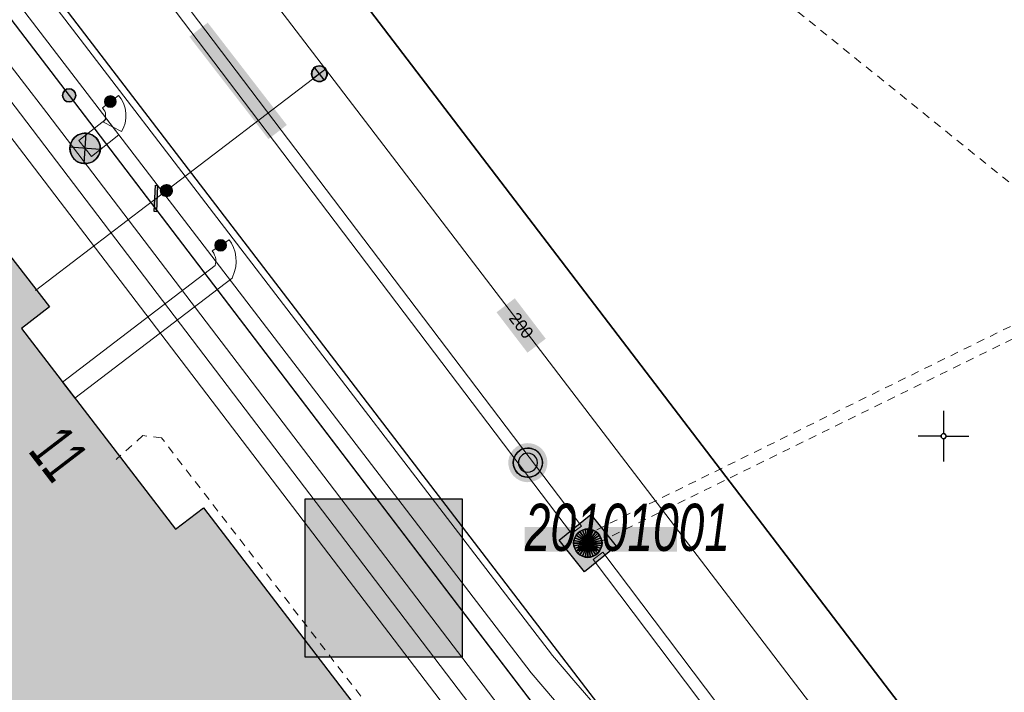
# Model space of a CAD drawing. Header units: metres. Extents: x 2695560 to 2696939, y 1260529 to 1262050.
# Tile 244 of 256: x 2695703 to 2695727, y 1261118 to 1261135. Entities that reach past the tile are written whole.
import ezdxf

# ---------------------------------------------------------------- set-up
doc = ezdxf.new("R2010")
doc.units = ezdxf.units.M
doc.linetypes.add('AUSGEZOGEN', pattern=[0])
doc.linetypes.add('VERDECKT2_S2', pattern=[0.36, 0.2, -0.16])
for name, color, linetype in [('XR$1$AV_Gebäudeflächen (BB)', 7, 'AUSGEZOGEN'), ('XR$1$AV_Grenzpunkte', 7, 'AUSGEZOGEN'), ('XR$1$AV_Haus-Nr.', 7, 'AUSGEZOGEN'), ('XR$1$AV_Koordinatennetzpunkte', 7, 'AUSGEZOGEN'), ('XR$1$AV_Lagefixpunkt-Nr.', 7, 'AUSGEZOGEN'), ('XR$1$AV_Lagefixpunkte', 7, 'AUSGEZOGEN'), ('XR$1$AV_Linien (BB)', 7, 'AUSGEZOGEN'), ('XR$1$AW_LK_Schachtdeckel', 24, 'AUSGEZOGEN'), ('XR$1$EW_LK_Knoten', 1, 'AUSGEZOGEN'), ('XR$1$Liegenschaftsgrenzen', 7, 'AUSGEZOGEN'), ('XR$1$PFAV', 255, 'AUSGEZOGEN'), ('XR$1$PFAW', 255, 'AUSGEZOGEN'), ('XR$1$PFEW', 255, 'AUSGEZOGEN'), ('XR$1$PFWA', 255, 'AUSGEZOGEN'), ('XR$1$RAEW', 8, 'AUSGEZOGEN'), ('XR$1$WA_LK_Absperrarmatur', 171, 'AUSGEZOGEN'), ('XR$1$WA_LK_Rohrleitungsteil', 171, 'AUSGEZOGEN')]:
    doc.layers.add(name, color=color, linetype=linetype)
for name, color, linetype, lineweight in [('XR$2$ABW-Linie-R-ungenau', 4, 'VERDECKT2_S2', 18), ('XR$2$ABW-LinieFlaeche-R-genau', 4, 'AUSGEZOGEN', 18), ('XR$2$ABW-LinieFlaeche-R-ungenau', 4, 'VERDECKT2_S2', 18), ('XR$2$ABW-Punkt', 6, 'AUSGEZOGEN', 18), ('XR$2$ELE-Flaeche-oberirdisch', 1, 'AUSGEZOGEN', 18), ('XR$2$ELE-LinieFlaeche-genau', 1, 'AUSGEZOGEN', 18), ('XR$2$KOM-Linie-U-genau', 91, 'AUSGEZOGEN', 18), ('XR$2$WAS-Linie-genau', 5, 'AUSGEZOGEN', 18), ('XR$2$WAS-Punkt', 5, 'AUSGEZOGEN', 18), ('XR$2$WEI-Text', 59, 'AUSGEZOGEN', 18)]:
    doc.layers.add(name, color=color, linetype=linetype, lineweight=lineweight)
doc.styles.add('ARIAL', font='arial.ttf')
doc.styles.add('TXT', font='txt')

# ---------------------------------------------------------------- blocks, each defined once
blk = doc.blocks.new('COMPLEXOBJECT_227')
at = {"layer": 'XR$1$AV_Linien (BB)', "color": 7, "linetype": 'AUSGEZOGEN', "transparency": 33554687}
blk.add_lwpolyline([(5718.099, 11114.178), (5718.635, 11115.604), (5685.215, 11159.227)], dxfattribs=at)
blk = doc.blocks.new('BWAV1')
at = {"layer": 'XR$1$PFAV', "transparency": 33554687}
blk.add_hatch(color=7, dxfattribs=at).paths.add_polyline_path([(0.67, 0), (0.656, 0.135), (0.616, 0.264), (0.55, 0.383), (0.462, 0.486), (0.354, 0.569), (0.233, 0.628), (0.101, 0.662), (-0.034, 0.669), (-0.168, 0.649), (-0.295, 0.602), (-0.41, 0.53), (-0.508, 0.436), (-0.586, 0.325), (-0.639, 0.201), (-0.667, 0.068), (-0.667, -0.068), (-0.639, -0.201), (-0.586, -0.325), (-0.508, -0.436), (-0.41, -0.53), (-0.295, -0.602), (-0.168, -0.649), (-0.034, -0.669), (0.101, -0.662), (0.233, -0.628), (0.354, -0.569), (0.462, -0.486), (0.55, -0.383), (0.616, -0.264), (0.656, -0.135)])
at = {"color": 7, "transparency": 33554687}
for radius, start, end in [(0.5, 91.1948, 268.8052), (0.5, 268.8052, 91.1948), (0.326, 91.1948, 268.8052), (0.326, 268.8052, 91.1948)]:
    blk.add_arc((0, 0), radius, start, end, dxfattribs=at)
at = {"layer": 'XR$1$PFAV', "transparency": 33554687}
blk.add_circle((0, 0), 0.5, dxfattribs=at)
blk = doc.blocks.new('BAV15')
at = {"layer": 'XR$1$PFAV', "transparency": 33554687}
blk.add_hatch(color=7, dxfattribs=at).paths.add_polyline_path([(0.5, 0), (0.49, 0.101), (0.459, 0.197), (0.41, 0.286), (0.344, 0.362), (0.264, 0.424), (0.174, 0.469), (0.076, 0.494), (-0.025, 0.499), (-0.125, 0.484), (-0.22, 0.449), (-0.306, 0.395), (-0.379, 0.326), (-0.437, 0.243), (-0.477, 0.15), (-0.497, 0.051), (-0.497, -0.051), (-0.477, -0.15), (-0.437, -0.243), (-0.379, -0.326), (-0.306, -0.395), (-0.22, -0.449), (-0.125, -0.484), (-0.025, -0.499), (0.076, -0.494), (0.174, -0.469), (0.264, -0.424), (0.344, -0.362), (0.41, -0.286), (0.459, -0.197), (0.49, -0.101)])
at = {"color": 7, "transparency": 33554687}
for start, end in [(90, 270), (270, 90)]:
    blk.add_arc((0, 0), 0.5, start, end, dxfattribs=at)
at = {"layer": 'XR$1$PFAV', "transparency": 33554687}
blk.add_circle((0, 0), 0.5, dxfattribs=at)
blk = doc.blocks.new('BAV2041')
at = {"color": 7, "transparency": 33554687}
for p, q in [((0, 0.5), (0, 0.05)), ((-0.05, 0), (-0.5, 0)), ((0.05, 0), (0.5, 0)), ((0, -0.05), (0, -0.5))]:
    blk.add_line(p, q, dxfattribs=at)
blk.add_circle((0, 0), 0.05, dxfattribs=at)
for start, end in [(90, 270), (270, 90)]:
    blk.add_arc((0, 0), 0.05, start, end, dxfattribs=at)
blk = doc.blocks.new('BAW2087')
at = {"lineweight": 25, "true_color": 0x000000, "transparency": 33554687}
h = blk.add_hatch(color=18, dxfattribs=at)
h.paths.add_polyline_path([(-0.5, 0.5), (-0.5, -0.5), (0.5, -0.5), (0.5, 0.5)])
h.paths.add_polyline_path([(0.337, -0.069), (0.316, -0.136), (0.282, -0.196), (0.237, -0.249), (0.182, -0.292), (0.119, -0.322), (0.052, -0.34), (-0.017, -0.343), (-0.086, -0.333), (-0.151, -0.309), (-0.21, -0.272), (-0.261, -0.224), (-0.301, -0.167), (-0.328, -0.103), (-0.342, -0.035), (-0.342, 0.035), (-0.328, 0.103), (-0.301, 0.167), (-0.261, 0.224), (-0.21, 0.272), (-0.151, 0.309), (-0.086, 0.333), (-0.017, 0.343), (0.052, 0.34), (0.119, 0.322), (0.182, 0.292), (0.237, 0.249), (0.282, 0.196), (0.316, 0.136), (0.337, 0.069), (0.344, 0)], flags=16)
at = {"layer": 'XR$1$PFAW', "lineweight": 25, "transparency": 33554687}
blk.add_hatch(color=7, dxfattribs=at).paths.add_polyline_path([(0.344, 0), (0.337, 0.069), (0.316, 0.136), (0.282, 0.196), (0.237, 0.249), (0.182, 0.292), (0.119, 0.322), (0.052, 0.34), (-0.017, 0.343), (-0.086, 0.333), (-0.151, 0.309), (-0.21, 0.272), (-0.261, 0.224), (-0.301, 0.167), (-0.328, 0.103), (-0.342, 0.035), (-0.342, -0.035), (-0.328, -0.103), (-0.301, -0.167), (-0.261, -0.224), (-0.21, -0.272), (-0.151, -0.309), (-0.086, -0.333), (-0.017, -0.343), (0.052, -0.34), (0.119, -0.322), (0.182, -0.292), (0.237, -0.249), (0.282, -0.196), (0.316, -0.136), (0.337, -0.069)])
at = {"lineweight": 25, "transparency": 33554687}
for p, q in [((-0.5, 0.5, 0.993), (0.5, 0.5, 0.993)), ((-0.5, -0.5, 0.993), (-0.5, 0.5, 0.993)), ((0.5, 0.5, 0.993), (0.5, -0.5, 0.993)), ((0.5, -0.5, 0.993), (-0.5, -0.5, 0.993))]:
    blk.add_line(p, q, dxfattribs=at)
blk.add_circle((0, 0), 0.344, dxfattribs=at)
at = {"layer": 'XR$1$PFAW', "lineweight": 25, "transparency": 33554687}
blk.add_line((-0.5, 0.5), (0.5, 0.5), dxfattribs=at)
at = {"layer": 'XR$1$PFAW', "color": 31, "lineweight": 25, "transparency": 33554687}
for p, q in [((-0.5, -0.5), (-0.5, 0.5)), ((0.5, 0.5), (0.5, -0.5)), ((0.5, -0.5), (-0.5, -0.5))]:
    blk.add_line(p, q, dxfattribs=at)
at = {"layer": 'XR$1$PFAW', "lineweight": 25, "transparency": 33554687}
blk.add_circle((0, 0), 0.344, dxfattribs=at)
blk = doc.blocks.new('BWA2013')
at = {"true_color": 0x000000, "transparency": 33554687}
blk.add_hatch(color=18, dxfattribs=at).paths.add_polyline_path([(-0.291, -0.409), (0.352, 0.357), (0.291, 0.409), (-0.352, -0.357)])
at = {"transparency": 33554687}
blk.add_lwpolyline([(-0.291, -0.409), (-0.352, -0.357), (0.291, 0.409), (0.352, 0.357), (-0.291, -0.409)], close=True, dxfattribs=at)
blk = doc.blocks.new('BWA965')
at = {"layer": 'XR$1$PFWA', "transparency": 33554687}
blk.add_hatch(color=7, dxfattribs=at).paths.add_polyline_path([(0, 0.5), (-0.051, 0.497), (-0.101, 0.49), (-0.15, 0.477), (-0.197, 0.459), (-0.243, 0.437), (-0.286, 0.41), (-0.326, 0.379), (-0.362, 0.344), (-0.395, 0.306), (-0.424, 0.264), (-0.449, 0.22), (-0.469, 0.174), (-0.484, 0.125), (-0.494, 0.076), (-0.499, 0.025), (-0.499, -0.025), (-0.494, -0.076), (-0.484, -0.125), (-0.469, -0.174), (-0.449, -0.22), (-0.424, -0.264), (-0.395, -0.306), (-0.362, -0.344), (-0.326, -0.379), (-0.286, -0.41), (-0.243, -0.437), (-0.197, -0.459), (-0.15, -0.477), (-0.101, -0.49), (-0.051, -0.497), (0, -0.5), (0.051, -0.497), (0.101, -0.49), (0.15, -0.477), (0.197, -0.459), (0.243, -0.437), (0.286, -0.41), (0.326, -0.379), (0.362, -0.344), (0.395, -0.306), (0.424, -0.264), (0.449, -0.22), (0.469, -0.174), (0.484, -0.125), (0.494, -0.076), (0.499, -0.025), (0.499, 0.025), (0.494, 0.076), (0.484, 0.125), (0.469, 0.174), (0.449, 0.22), (0.424, 0.264), (0.395, 0.306), (0.362, 0.344), (0.326, 0.379), (0.286, 0.41), (0.243, 0.437), (0.197, 0.459), (0.15, 0.477), (0.101, 0.49), (0.051, 0.497)])
at = {"transparency": 33554687}
blk.add_line((0, 0.5), (0, -0.5), dxfattribs=at)
for start, end in [(90, 270), (270, 90)]:
    blk.add_arc((0, 0), 0.5, start, end, dxfattribs=at)
blk = doc.blocks.new('BEWLP2549_S')
at = {"layer": 'XR$1$PFEW', "transparency": 33554687}
blk.add_hatch(color=7, dxfattribs=at).paths.add_polyline_path([(0.5, 0), (0.49, 0.101), (0.459, 0.197), (0.41, 0.286), (0.344, 0.362), (0.264, 0.424), (0.174, 0.469), (0.076, 0.494), (-0.025, 0.499), (-0.125, 0.484), (-0.22, 0.449), (-0.306, 0.395), (-0.379, 0.326), (-0.437, 0.243), (-0.477, 0.15), (-0.497, 0.051), (-0.497, -0.051), (-0.477, -0.15), (-0.437, -0.243), (-0.379, -0.326), (-0.306, -0.395), (-0.22, -0.449), (-0.125, -0.484), (-0.025, -0.499), (0.076, -0.494), (0.174, -0.469), (0.264, -0.424), (0.344, -0.362), (0.41, -0.286), (0.459, -0.197), (0.49, -0.101)])
at = {"color": 1, "transparency": 33554687}
for p, q in [((0.354, -0.354), (-0.354, 0.354)), ((-0.354, -0.354), (0.354, 0.354))]:
    blk.add_line(p, q, dxfattribs=at)
for start, end in [(91.3809, 268.6191), (268.6191, 91.3809)]:
    blk.add_arc((0, 0), 0.5, start, end, dxfattribs=at)
at = {"layer": 'XR$1$PFEW', "transparency": 33554687}
blk.add_circle((0, 0), 0.5, dxfattribs=at)
blk = doc.blocks.new('BEW957')
at = {"layer": 'XR$1$RAEW', "transparency": 33554687}
blk.add_hatch(color=1, dxfattribs=at).paths.add_polyline_path([(-0.5, 0), (-0.497, -0.051), (-0.49, -0.101), (-0.477, -0.15), (-0.459, -0.197), (-0.437, -0.243), (-0.41, -0.286), (-0.379, -0.326), (-0.344, -0.362), (-0.306, -0.395), (-0.264, -0.424), (-0.22, -0.449), (-0.174, -0.469), (-0.125, -0.484), (-0.076, -0.494), (-0.025, -0.499), (0.025, -0.499), (0.076, -0.494), (0.125, -0.484), (0.174, -0.469), (0.22, -0.449), (0.264, -0.424), (0.306, -0.395), (0.344, -0.362), (0.379, -0.326), (0.41, -0.286), (0.437, -0.243), (0.459, -0.197), (0.477, -0.15), (0.49, -0.101), (0.497, -0.051), (0.5, 0), (0.497, 0.051), (0.49, 0.101), (0.477, 0.15), (0.459, 0.197), (0.437, 0.243), (0.41, 0.286), (0.379, 0.326), (0.344, 0.362), (0.306, 0.395), (0.264, 0.424), (0.22, 0.449), (0.174, 0.469), (0.125, 0.484), (0.076, 0.494), (0.025, 0.499), (-0.025, 0.499), (-0.076, 0.494), (-0.125, 0.484), (-0.174, 0.469), (-0.22, 0.449), (-0.264, 0.424), (-0.306, 0.395), (-0.344, 0.362), (-0.379, 0.326), (-0.41, 0.286), (-0.437, 0.243), (-0.459, 0.197), (-0.477, 0.15), (-0.49, 0.101), (-0.497, 0.051)])
at = {"color": 1, "transparency": 33554687}
for start, end in [(90, 180), (180, 270), (0, 90), (270, 0)]:
    blk.add_arc((0, 0), 0.5, start, end, dxfattribs=at)
at = {"layer": 'XR$1$RAEW', "color": 1, "transparency": 33554687}
blk.add_circle((0, 0), 0.5, dxfattribs=at)
blk = doc.blocks.new('WAS-ABSPERRORGAN')
at = {"layer": 'XR$2$WAS-Punkt', "linetype": 'AUSGEZOGEN', "transparency": 33554687}
for p, q in [((0, 200, 2500), (0, -200, 2500)), ((0, 0), (0, 0))]:
    blk.add_line(p, q, dxfattribs=at)
blk.add_circle((0, 0, 502500), 200, dxfattribs=at)
blk = doc.blocks.new('WAS-BOGEN_VERTIKAL')
at = {"layer": 'XR$2$WAS-Punkt', "transparency": 33554687}
blk.add_hatch(color=5, dxfattribs=at).paths.add_polyline_path([(0, -150), (15, -149), (30, -147), (45, -143), (59, -138), (73, -131), (86, -123), (98, -114), (109, -103), (119, -92), (127, -79), (135, -66), (141, -52), (145, -38), (148, -23), (150, -8), (150, 8), (148, 23), (145, 38), (141, 52), (135, 66), (127, 79), (119, 92), (109, 103), (98, 114), (86, 123), (73, 131), (59, 138), (45, 143), (30, 147), (15, 149), (0, 150), (-15, 149), (-30, 147), (-45, 143), (-59, 138), (-73, 131), (-86, 123), (-98, 114), (-109, 103), (-119, 92), (-127, 79), (-135, 66), (-141, 52), (-145, 38), (-148, 23), (-150, 8), (-150, -8), (-148, -23), (-145, -38), (-141, -52), (-135, -66), (-127, -79), (-119, -92), (-109, -103), (-98, -114), (-86, -123), (-73, -131), (-59, -138), (-45, -143), (-30, -147), (-15, -149)])
at = {"layer": 'XR$2$WAS-Punkt', "lineweight": 13, "transparency": 33554687}
for points in [[(-147, 29, 2500), (0, 0, 2500), (-150, 0, 2500)], [(-147, 29), (0, 0), (-150, 0)], [(-147, 29, 2500), (-147, 29), (-150, 0), (-150, 0, 2500)], [(-150, 0, 2500), (0, 0, 2500), (-147, -29, 2500)], [(-150, 0), (0, 0), (-147, -29)], [(-139, 57, 2500), (0, 0, 2500), (-147, 29, 2500)], [(-139, 57), (0, 0), (-147, 29)], [(-139, 57, 2500), (-139, 57), (-147, 29), (-147, 29, 2500)], [(-147, -29, 2500), (0, 0, 2500), (-139, -57, 2500)], [(-147, -29), (0, 0), (-139, -57)], [(-125, 83, 2500), (0, 0, 2500), (-139, 57, 2500)], [(-125, 83), (0, 0), (-139, 57)], [(-125, 83, 2500), (-125, 83), (-139, 57), (-139, 57, 2500)], [(-139, -57, 2500), (0, 0, 2500), (-125, -83, 2500)], [(-139, -57), (0, 0), (-125, -83)], [(-106, 106, 2500), (0, 0, 2500), (-125, 83, 2500)], [(-106, 106), (0, 0), (-125, 83)], [(-106, 106, 2500), (-106, 106), (-125, 83), (-125, 83, 2500)], [(-125, -83, 2500), (0, 0, 2500), (-106, -106, 2500)], [(-125, -83), (0, 0), (-106, -106)], [(-83, 125, 2500), (0, 0, 2500), (-106, 106, 2500)], [(-83, 125), (0, 0), (-106, 106)], [(-83, 125, 2500), (-83, 125), (-106, 106), (-106, 106, 2500)], [(-106, -106, 2500), (0, 0, 2500), (-83, -125, 2500)], [(-106, -106), (0, 0), (-83, -125)], [(-57, 139, 2500), (0, 0, 2500), (-83, 125, 2500)], [(-57, 139), (0, 0), (-83, 125)], [(-57, 139, 2500), (-57, 139), (-83, 125), (-83, 125, 2500)], [(-83, -125, 2500), (0, 0, 2500), (-57, -139, 2500)], [(-83, -125), (0, 0), (-57, -139)], [(-29, 147, 2500), (0, 0, 2500), (-57, 139, 2500)], [(-29, 147), (0, 0), (-57, 139)], [(-29, 147, 2500), (-29, 147), (-57, 139), (-57, 139, 2500)], [(-57, -139, 2500), (0, 0, 2500), (-29, -147, 2500)], [(-57, -139), (0, 0), (-29, -147)], [(0, 150, 2500), (0, 0, 2500), (-29, 147, 2500)], [(0, 150), (0, 0), (-29, 147)], [(0, 150, 2500), (0, 150), (-29, 147), (-29, 147, 2500)], [(-29, -147, 2500), (0, 0, 2500), (0, -150, 2500)], [(-29, -147), (0, 0), (0, -150)], [(29, 147, 2500), (0, 0, 2500), (0, 150, 2500)], [(29, 147), (0, 0), (0, 150)], [(29, 147, 2500), (29, 147), (0, 150), (0, 150, 2500)], [(57, 139, 2500), (0, 0, 2500), (29, 147, 2500)], [(57, 139), (0, 0), (29, 147)], [(83, 125, 2500), (0, 0, 2500), (57, 139, 2500)], [(83, 125), (0, 0), (57, 139)], [(106, 106, 2500), (0, 0, 2500), (83, 125, 2500)], [(106, 106), (0, 0), (83, 125)], [(125, 83, 2500), (0, 0, 2500), (106, 106, 2500)], [(125, 83), (0, 0), (106, 106)], [(139, 57, 2500), (0, 0, 2500), (125, 83, 2500)], [(139, 57), (0, 0), (125, 83)], [(147, 29, 2500), (0, 0, 2500), (139, 57, 2500)], [(147, 29), (0, 0), (139, 57)], [(150, 0, 2500), (0, 0, 2500), (147, 29, 2500)], [(150, 0), (0, 0), (147, 29)], [(0, -150, 2500), (0, 0, 2500), (29, -147, 2500)], [(29, -147, 2500), (0, 0, 2500), (57, -139, 2500)], [(57, -139, 2500), (0, 0, 2500), (83, -125, 2500)], [(83, -125, 2500), (0, 0, 2500), (106, -106, 2500)], [(106, -106, 2500), (0, 0, 2500), (125, -83, 2500)], [(125, -83, 2500), (0, 0, 2500), (139, -57, 2500)], [(139, -57, 2500), (0, 0, 2500), (147, -29, 2500)], [(147, -29, 2500), (0, 0, 2500), (150, 0, 2500)], [(0, -150), (0, 0), (29, -147)], [(29, -147), (0, 0), (57, -139)], [(57, -139), (0, 0), (83, -125)], [(83, -125), (0, 0), (106, -106)], [(106, -106), (0, 0), (125, -83)], [(125, -83), (0, 0), (139, -57)], [(139, -57), (0, 0), (147, -29)], [(147, -29), (0, 0), (150, 0)], [(57, 139, 2500), (57, 139), (29, 147), (29, 147, 2500)], [(83, 125, 2500), (83, 125), (57, 139), (57, 139, 2500)], [(106, 106, 2500), (106, 106), (83, 125), (83, 125, 2500)], [(125, 83, 2500), (125, 83), (106, 106), (106, 106, 2500)], [(139, 57, 2500), (139, 57), (125, 83), (125, 83, 2500)], [(147, 29, 2500), (147, 29), (139, 57), (139, 57, 2500)], [(150, 0, 2500), (150, 0), (147, 29), (147, 29, 2500)], [(-150, 0, 2500), (-150, 0), (-147, -29), (-147, -29, 2500)], [(-147, -29, 2500), (-147, -29), (-139, -57), (-139, -57, 2500)], [(-139, -57, 2500), (-139, -57), (-125, -83), (-125, -83, 2500)], [(-125, -83, 2500), (-125, -83), (-106, -106), (-106, -106, 2500)], [(-106, -106, 2500), (-106, -106), (-83, -125), (-83, -125, 2500)], [(-83, -125, 2500), (-83, -125), (-57, -139), (-57, -139, 2500)], [(-57, -139, 2500), (-57, -139), (-29, -147), (-29, -147, 2500)], [(-29, -147, 2500), (-29, -147), (0, -150), (0, -150, 2500)], [(0, -150, 2500), (0, -150), (29, -147), (29, -147, 2500)], [(29, -147, 2500), (29, -147), (57, -139), (57, -139, 2500)], [(57, -139, 2500), (57, -139), (83, -125), (83, -125, 2500)], [(83, -125, 2500), (83, -125), (106, -106), (106, -106, 2500)], [(106, -106, 2500), (106, -106), (125, -83), (125, -83, 2500)], [(125, -83, 2500), (125, -83), (139, -57), (139, -57, 2500)], [(139, -57, 2500), (139, -57), (147, -29), (147, -29, 2500)], [(147, -29, 2500), (147, -29), (150, 0), (150, 0, 2500)]]:
    blk.add_3dface(points, dxfattribs=at)
blk = doc.blocks.new('ABW-KONTROLLSCHACHT')
at = {"layer": 'XR$2$ABW-Punkt', "linetype": 'AUSGEZOGEN', "lineweight": 25, "transparency": 33554687}
for points in [[(-247, 247, 2500), (0, 0, 2500), (-291, 194, 2500)], [(-247, 247), (0, 0), (-291, 194)], [(-247, 247, 2500), (-247, 247), (-291, 194), (-291, 194, 2500)], [(-194, 291, 2500), (0, 0, 2500), (-247, 247, 2500)], [(-194, 291), (0, 0), (-247, 247)], [(-194, 291, 2500), (-194, 291), (-247, 247), (-247, 247, 2500)], [(-134, 323, 2500), (0, 0, 2500), (-194, 291, 2500)], [(-134, 323), (0, 0), (-194, 291)], [(-134, 323, 2500), (-134, 323), (-194, 291), (-194, 291, 2500)], [(-68, 343, 2500), (0, 0, 2500), (-134, 323, 2500)], [(-68, 343), (0, 0), (-134, 323)], [(-68, 343, 2500), (-68, 343), (-134, 323), (-134, 323, 2500)], [(0, 350, 2500), (0, 0, 2500), (-68, 343, 2500)], [(0, 350), (0, 0), (-68, 343)], [(0, 350, 2500), (0, 350), (-68, 343), (-68, 343, 2500)], [(68, 343, 2500), (0, 0, 2500), (0, 350, 2500)], [(68, 343), (0, 0), (0, 350)], [(68, 343, 2500), (68, 343), (0, 350), (0, 350, 2500)], [(134, 323, 2500), (0, 0, 2500), (68, 343, 2500)], [(134, 323), (0, 0), (68, 343)], [(194, 291, 2500), (0, 0, 2500), (134, 323, 2500)], [(194, 291), (0, 0), (134, 323)], [(247, 247, 2500), (0, 0, 2500), (194, 291, 2500)], [(247, 247), (0, 0), (194, 291)], [(291, 194, 2500), (0, 0, 2500), (247, 247, 2500)], [(291, 194), (0, 0), (247, 247)], [(134, 323, 2500), (134, 323), (68, 343), (68, 343, 2500)], [(194, 291, 2500), (194, 291), (134, 323), (134, 323, 2500)], [(247, 247, 2500), (247, 247), (194, 291), (194, 291, 2500)], [(291, 194, 2500), (291, 194), (247, 247), (247, 247, 2500)], [(-343, 68, 2500), (0, 0, 2500), (-350, 0, 2500)], [(-343, 68), (0, 0), (-350, 0)], [(-343, 68, 2500), (-343, 68), (-350, 0), (-350, 0, 2500)], [(-350, 0, 2500), (0, 0, 2500), (-343, -68, 2500)], [(-350, 0), (0, 0), (-343, -68)], [(-323, 134, 2500), (0, 0, 2500), (-343, 68, 2500)], [(-323, 134), (0, 0), (-343, 68)], [(-323, 134, 2500), (-323, 134), (-343, 68), (-343, 68, 2500)], [(-343, -68, 2500), (0, 0, 2500), (-323, -134, 2500)], [(-343, -68), (0, 0), (-323, -134)], [(-291, 194, 2500), (0, 0, 2500), (-323, 134, 2500)], [(-291, 194), (0, 0), (-323, 134)], [(-291, 194, 2500), (-291, 194), (-323, 134), (-323, 134, 2500)], [(-323, -134, 2500), (0, 0, 2500), (-291, -194, 2500)], [(-323, -134), (0, 0), (-291, -194)], [(-291, -194, 2500), (0, 0, 2500), (-247, -247, 2500)], [(-291, -194), (0, 0), (-247, -247)], [(-247, -247, 2500), (0, 0, 2500), (-194, -291, 2500)], [(-247, -247), (0, 0), (-194, -291)], [(-194, -291, 2500), (0, 0, 2500), (-134, -323, 2500)], [(-194, -291), (0, 0), (-134, -323)], [(-134, -323, 2500), (0, 0, 2500), (-68, -343, 2500)], [(-134, -323), (0, 0), (-68, -343)], [(-68, -343, 2500), (0, 0, 2500), (0, -350, 2500)], [(-68, -343), (0, 0), (0, -350)], [(323, 134, 2500), (0, 0, 2500), (291, 194, 2500)], [(323, 134), (0, 0), (291, 194)], [(343, 68, 2500), (0, 0, 2500), (323, 134, 2500)], [(343, 68), (0, 0), (323, 134)], [(350, 0, 2500), (0, 0, 2500), (343, 68, 2500)], [(350, 0), (0, 0), (343, 68)], [(0, -350, 2500), (0, 0, 2500), (68, -343, 2500)], [(68, -343, 2500), (0, 0, 2500), (134, -323, 2500)], [(134, -323, 2500), (0, 0, 2500), (194, -291, 2500)], [(194, -291, 2500), (0, 0, 2500), (247, -247, 2500)], [(247, -247, 2500), (0, 0, 2500), (291, -194, 2500)], [(291, -194, 2500), (0, 0, 2500), (323, -134, 2500)], [(323, -134, 2500), (0, 0, 2500), (343, -68, 2500)], [(343, -68, 2500), (0, 0, 2500), (350, 0, 2500)], [(0, -350), (0, 0), (68, -343)], [(68, -343), (0, 0), (134, -323)], [(134, -323), (0, 0), (194, -291)], [(194, -291), (0, 0), (247, -247)], [(247, -247), (0, 0), (291, -194)], [(291, -194), (0, 0), (323, -134)], [(323, -134), (0, 0), (343, -68)], [(343, -68), (0, 0), (350, 0)], [(323, 134, 2500), (323, 134), (291, 194), (291, 194, 2500)], [(343, 68, 2500), (343, 68), (323, 134), (323, 134, 2500)], [(350, 0, 2500), (350, 0), (343, 68), (343, 68, 2500)], [(-350, 0, 2500), (-350, 0), (-343, -68), (-343, -68, 2500)], [(-343, -68, 2500), (-343, -68), (-323, -134), (-323, -134, 2500)], [(-323, -134, 2500), (-323, -134), (-291, -194), (-291, -194, 2500)], [(-291, -194, 2500), (-291, -194), (-247, -247), (-247, -247, 2500)], [(247, -247, 2500), (247, -247), (291, -194), (291, -194, 2500)], [(291, -194, 2500), (291, -194), (323, -134), (323, -134, 2500)], [(323, -134, 2500), (323, -134), (343, -68), (343, -68, 2500)], [(343, -68, 2500), (343, -68), (350, 0), (350, 0, 2500)], [(-247, -247, 2500), (-247, -247), (-194, -291), (-194, -291, 2500)], [(-194, -291, 2500), (-194, -291), (-134, -323), (-134, -323, 2500)], [(-134, -323, 2500), (-134, -323), (-68, -343), (-68, -343, 2500)], [(-68, -343, 2500), (-68, -343), (0, -350), (0, -350, 2500)], [(0, -350, 2500), (0, -350), (68, -343), (68, -343, 2500)], [(68, -343, 2500), (68, -343), (134, -323), (134, -323, 2500)], [(134, -323, 2500), (134, -323), (194, -291), (194, -291, 2500)], [(194, -291, 2500), (194, -291), (247, -247), (247, -247, 2500)]]:
    blk.add_3dface(points, dxfattribs=at)
blk = doc.blocks.new('ABW-DECKEL')
at = {"layer": 'XR$2$ABW-Punkt', "linetype": 'AUSGEZOGEN', "lineweight": 25, "transparency": 33554687}
for points in [[(-247, 247, 2500), (0, 0, 2500), (-291, 194, 2500)], [(-247, 247), (0, 0), (-291, 194)], [(-247, 247, 2500), (-247, 247), (-291, 194), (-291, 194, 2500)], [(-194, 291, 2500), (0, 0, 2500), (-247, 247, 2500)], [(-194, 291), (0, 0), (-247, 247)], [(-194, 291, 2500), (-194, 291), (-247, 247), (-247, 247, 2500)], [(-134, 323, 2500), (0, 0, 2500), (-194, 291, 2500)], [(-134, 323), (0, 0), (-194, 291)], [(-134, 323, 2500), (-134, 323), (-194, 291), (-194, 291, 2500)], [(-68, 343, 2500), (0, 0, 2500), (-134, 323, 2500)], [(-68, 343), (0, 0), (-134, 323)], [(-68, 343, 2500), (-68, 343), (-134, 323), (-134, 323, 2500)], [(0, 350, 2500), (0, 0, 2500), (-68, 343, 2500)], [(0, 350), (0, 0), (-68, 343)], [(0, 350, 2500), (0, 350), (-68, 343), (-68, 343, 2500)], [(68, 343, 2500), (0, 0, 2500), (0, 350, 2500)], [(68, 343), (0, 0), (0, 350)], [(68, 343, 2500), (68, 343), (0, 350), (0, 350, 2500)], [(134, 323, 2500), (0, 0, 2500), (68, 343, 2500)], [(134, 323), (0, 0), (68, 343)], [(194, 291, 2500), (0, 0, 2500), (134, 323, 2500)], [(194, 291), (0, 0), (134, 323)], [(247, 247, 2500), (0, 0, 2500), (194, 291, 2500)], [(247, 247), (0, 0), (194, 291)], [(291, 194, 2500), (0, 0, 2500), (247, 247, 2500)], [(291, 194), (0, 0), (247, 247)], [(134, 323, 2500), (134, 323), (68, 343), (68, 343, 2500)], [(194, 291, 2500), (194, 291), (134, 323), (134, 323, 2500)], [(247, 247, 2500), (247, 247), (194, 291), (194, 291, 2500)], [(291, 194, 2500), (291, 194), (247, 247), (247, 247, 2500)], [(-343, 68, 2500), (0, 0, 2500), (-350, 0, 2500)], [(-343, 68), (0, 0), (-350, 0)], [(-343, 68, 2500), (-343, 68), (-350, 0), (-350, 0, 2500)], [(-350, 0, 2500), (0, 0, 2500), (-343, -68, 2500)], [(-350, 0), (0, 0), (-343, -68)], [(-323, 134, 2500), (0, 0, 2500), (-343, 68, 2500)], [(-323, 134), (0, 0), (-343, 68)], [(-323, 134, 2500), (-323, 134), (-343, 68), (-343, 68, 2500)], [(-343, -68, 2500), (0, 0, 2500), (-323, -134, 2500)], [(-343, -68), (0, 0), (-323, -134)], [(-291, 194, 2500), (0, 0, 2500), (-323, 134, 2500)], [(-291, 194), (0, 0), (-323, 134)], [(-291, 194, 2500), (-291, 194), (-323, 134), (-323, 134, 2500)], [(-323, -134, 2500), (0, 0, 2500), (-291, -194, 2500)], [(-323, -134), (0, 0), (-291, -194)], [(-291, -194, 2500), (0, 0, 2500), (-247, -247, 2500)], [(-291, -194), (0, 0), (-247, -247)], [(-247, -247, 2500), (0, 0, 2500), (-194, -291, 2500)], [(-247, -247), (0, 0), (-194, -291)], [(-194, -291, 2500), (0, 0, 2500), (-134, -323, 2500)], [(-194, -291), (0, 0), (-134, -323)], [(-134, -323, 2500), (0, 0, 2500), (-68, -343, 2500)], [(-134, -323), (0, 0), (-68, -343)], [(-68, -343, 2500), (0, 0, 2500), (0, -350, 2500)], [(-68, -343), (0, 0), (0, -350)], [(323, 134, 2500), (0, 0, 2500), (291, 194, 2500)], [(323, 134), (0, 0), (291, 194)], [(343, 68, 2500), (0, 0, 2500), (323, 134, 2500)], [(343, 68), (0, 0), (323, 134)], [(350, 0, 2500), (0, 0, 2500), (343, 68, 2500)], [(350, 0), (0, 0), (343, 68)], [(0, -350, 2500), (0, 0, 2500), (68, -343, 2500)], [(68, -343, 2500), (0, 0, 2500), (134, -323, 2500)], [(134, -323, 2500), (0, 0, 2500), (194, -291, 2500)], [(194, -291, 2500), (0, 0, 2500), (247, -247, 2500)], [(247, -247, 2500), (0, 0, 2500), (291, -194, 2500)], [(291, -194, 2500), (0, 0, 2500), (323, -134, 2500)], [(323, -134, 2500), (0, 0, 2500), (343, -68, 2500)], [(343, -68, 2500), (0, 0, 2500), (350, 0, 2500)], [(0, -350), (0, 0), (68, -343)], [(68, -343), (0, 0), (134, -323)], [(134, -323), (0, 0), (194, -291)], [(194, -291), (0, 0), (247, -247)], [(247, -247), (0, 0), (291, -194)], [(291, -194), (0, 0), (323, -134)], [(323, -134), (0, 0), (343, -68)], [(343, -68), (0, 0), (350, 0)], [(323, 134, 2500), (323, 134), (291, 194), (291, 194, 2500)], [(343, 68, 2500), (343, 68), (323, 134), (323, 134, 2500)], [(350, 0, 2500), (350, 0), (343, 68), (343, 68, 2500)], [(-350, 0, 2500), (-350, 0), (-343, -68), (-343, -68, 2500)], [(-343, -68, 2500), (-343, -68), (-323, -134), (-323, -134, 2500)], [(-323, -134, 2500), (-323, -134), (-291, -194), (-291, -194, 2500)], [(-291, -194, 2500), (-291, -194), (-247, -247), (-247, -247, 2500)], [(247, -247, 2500), (247, -247), (291, -194), (291, -194, 2500)], [(291, -194, 2500), (291, -194), (323, -134), (323, -134, 2500)], [(323, -134, 2500), (323, -134), (343, -68), (343, -68, 2500)], [(343, -68, 2500), (343, -68), (350, 0), (350, 0, 2500)], [(-247, -247, 2500), (-247, -247), (-194, -291), (-194, -291, 2500)], [(-194, -291, 2500), (-194, -291), (-134, -323), (-134, -323, 2500)], [(-134, -323, 2500), (-134, -323), (-68, -343), (-68, -343, 2500)], [(-68, -343, 2500), (-68, -343), (0, -350), (0, -350, 2500)], [(0, -350, 2500), (0, -350), (68, -343), (68, -343, 2500)], [(68, -343, 2500), (68, -343), (134, -323), (134, -323, 2500)], [(134, -323, 2500), (134, -323), (194, -291), (194, -291, 2500)], [(194, -291, 2500), (194, -291), (247, -247), (247, -247, 2500)]]:
    blk.add_3dface(points, dxfattribs=at)

msp = doc.modelspace()

# ---------------------------------------------------------------- hatches: boundary and pattern name
at = {"transparency": 33554687}
for points in [[(2695707.836, 1261135.003), (2695707.385, 1261134.655), (2695709.334, 1261132.133), (2695709.785, 1261132.481)], [(2695715.403, 1261128.208), (2695714.953, 1261127.864), (2695715.715, 1261126.868), (2695716.165, 1261127.212)], [(2695710.235, 1261123.269), (2695710.235, 1261119.367), (2695714.106, 1261119.367), (2695714.106, 1261123.269)], [(2695715.649, 1261122.569), (2695715.649, 1261121.966), (2695719.396, 1261121.966), (2695719.396, 1261122.569)]]:
    msp.add_hatch(color=7, dxfattribs=at).paths.add_polyline_path(points)
at = {"layer": 'XR$1$AV_Gebäudeflächen (BB)', "true_color": 0xd2d2d2, "transparency": 33554687}
msp.add_hatch(color=254, dxfattribs=at).paths.add_polyline_path([(2695699.93, 1261133.17), (2695691.23, 1261126.47), (2695700.29, 1261114.646), (2695702.945, 1261111.18), (2695702.869, 1261111.122), (2695703.003, 1261110.947), (2695711.873, 1261117.758), (2695711.739, 1261117.933), (2695711.68, 1261117.888), (2695707.729, 1261123.045), (2695707.038, 1261122.516), (2695703.246, 1261127.466), (2695703.937, 1261128.001)])

# ---------------------------------------------------------------- linework, layer by layer
at = {"color": 24, "lineweight": -3, "transparency": 33554687}
msp.add_lwpolyline([(2695710.235, 1261123.269), (2695714.106, 1261123.269), (2695714.106, 1261119.367), (2695710.235, 1261119.367), (2695710.235, 1261123.269)], close=True, dxfattribs=at)
at = {"layer": 'XR$1$AV_Linien (BB)', "color": 7, "linetype": 'AUSGEZOGEN', "transparency": 33554687}
for points in [[(2695686.964, 1261167.921), (2695691.28, 1261162.26), (2695710.1, 1261137.59), (2695725.67, 1261117.18), (2695728.98, 1261112.91), (2695730.574, 1261110.819)], [(2695684.146, 1261159.373), (2695686.746, 1261156.158), (2695702.77, 1261135.37), (2695704.42, 1261133.21), (2695719.069, 1261113.988)], [(2695699.93, 1261133.17), (2695703.937, 1261128.001), (2695703.246, 1261127.466), (2695707.038, 1261122.516), (2695707.729, 1261123.045), (2695711.68, 1261117.888), (2695711.739, 1261117.933), (2695711.873, 1261117.758), (2695703.003, 1261110.947), (2695702.869, 1261111.122), (2695702.945, 1261111.18), (2695700.29, 1261114.646)]]:
    msp.add_lwpolyline(points, dxfattribs=at)
at = {"layer": 'XR$1$Liegenschaftsgrenzen', "color": 7, "linetype": 'AUSGEZOGEN', "transparency": 33554687}
for points in [[(2695725.67, 1261117.18), (2695710.1, 1261137.59), (2695691.28, 1261162.26), (2695674.65, 1261184.074)], [(2695702.77, 1261135.37), (2695704.42, 1261133.21), (2695723.29, 1261108.45)]]:
    msp.add_lwpolyline(points, dxfattribs=at)
at = {"layer": 'XR$2$ABW-Linie-R-ungenau', "linetype": 'VERDECKT2_S2', "transparency": 33554687}
msp.add_line((2695710.052, 1261145.223), (2695735.639, 1261124.565), dxfattribs=at)
msp.add_lwpolyline([(2695712.087, 1261117.759), (2695712.267, 1261117.55), (2695706.695, 1261124.77), (2695706.234, 1261124.825), (2695705.58, 1261124.236)], dxfattribs=at)
at = {"layer": 'XR$2$ABW-LinieFlaeche-R-genau', "linetype": 'AUSGEZOGEN', "transparency": 33554687}
for points in [[(2695661.338, 1261196.061), (2695717.044, 1261122.592), (2695716.804, 1261122.41), (2695661.098, 1261195.879), (2695661.338, 1261196.061)], [(2695717.571, 1261121.949), (2695762.171, 1261062.851), (2695761.931, 1261062.671), (2695717.331, 1261121.769), (2695717.571, 1261121.949)]]:
    msp.add_lwpolyline(points, close=True, dxfattribs=at)
at = {"layer": 'XR$2$ABW-LinieFlaeche-R-ungenau', "linetype": 'VERDECKT2_S2', "transparency": 33554687}
msp.add_lwpolyline([(2695732.521, 1261129.594), (2695717.554, 1261122.233), (2695717.422, 1261122.503), (2695732.389, 1261129.864), (2695732.521, 1261129.594)], close=True, dxfattribs=at)
at = {"layer": 'XR$2$ELE-Flaeche-oberirdisch', "transparency": 33554687}
msp.add_lwpolyline([(2695679.874, 1261163.383), (2695679.423, 1261163.034), (2695689.257, 1261150.31), (2695701.189, 1261134.534), (2695723.798, 1261104.882), (2695740.044, 1261083.681), (2695740.442, 1261083.986), (2695724.196, 1261105.186), (2695701.617, 1261134.854), (2695689.712, 1261150.654), (2695679.874, 1261163.383)], close=True, dxfattribs=at)
for points in [[(2695728.783, 1261103.015), (2695725.043, 1261108.181), (2695724.535, 1261108.91), (2695724.022, 1261109.635), (2695723.504, 1261110.357), (2695722.981, 1261111.075), (2695722.454, 1261111.79), (2695721.921, 1261112.501), (2695721.383, 1261113.208), (2695720.841, 1261113.912), (2695720.294, 1261114.612), (2695719.742, 1261115.308), (2695719.185, 1261116), (2695718.623, 1261116.689), (2695718.057, 1261117.373), (2695717.486, 1261118.054), (2695716.91, 1261118.73), (2695716.33, 1261119.403), (2695690.375, 1261153.278)], [(2695689.79, 1261152.923), (2695715.806, 1261118.975), (2695716.384, 1261118.305), (2695716.958, 1261117.63), (2695717.527, 1261116.952), (2695718.092, 1261116.269), (2695718.652, 1261115.583), (2695719.207, 1261114.893), (2695719.757, 1261114.199), (2695720.302, 1261113.502), (2695720.843, 1261112.8), (2695721.379, 1261112.095), (2695721.909, 1261111.387), (2695722.435, 1261110.674), (2695722.957, 1261109.958), (2695723.473, 1261109.239), (2695723.984, 1261108.516), (2695724.49, 1261107.789), (2695728.24, 1261102.611)]]:
    msp.add_lwpolyline(points, dxfattribs=at)
at = {"layer": 'XR$2$ELE-LinieFlaeche-genau', "linetype": 'AUSGEZOGEN', "transparency": 33554687}
for points in [[(2695705.271, 1261132.548), (2695705.301, 1261132.605), (2695705.314, 1261132.646), (2695705.321, 1261132.689), (2695705.321, 1261132.733), (2695705.314, 1261132.776), (2695705.3, 1261132.818), (2695705.28, 1261132.856), (2695705.241, 1261132.907), (2695705.639, 1261133.209), (2695705.702, 1261133.126), (2695705.76, 1261133.016), (2695705.8, 1261132.898), (2695705.821, 1261132.775), (2695705.821, 1261132.651), (2695705.802, 1261132.528), (2695705.763, 1261132.411), (2695705.715, 1261132.318), (2695705.271, 1261132.548)], [(2695704.664, 1261132.1), (2695705.339, 1261132.63), (2695705.647, 1261132.236), (2695704.972, 1261131.706), (2695704.664, 1261132.1)], [(2695704.261, 1261126.145), (2695708.02, 1261129.016), (2695708.019, 1261129.013), (2695708.031, 1261129.065), (2695708.035, 1261129.117), (2695708.033, 1261129.169), (2695708.024, 1261129.221), (2695708.007, 1261129.271), (2695707.984, 1261129.32), (2695707.947, 1261129.377), (2695708.365, 1261129.651), (2695708.422, 1261129.564), (2695708.473, 1261129.457), (2695708.51, 1261129.343), (2695708.531, 1261129.225), (2695708.537, 1261129.105), (2695708.525, 1261128.987), (2695708.499, 1261128.871), (2695708.438, 1261128.706), (2695704.565, 1261125.747), (2695704.261, 1261126.145)]]:
    msp.add_lwpolyline(points, close=True, dxfattribs=at)
at = {"layer": 'XR$2$KOM-Linie-U-genau', "linetype": 'AUSGEZOGEN', "transparency": 33554687}
msp.add_lwpolyline([(2695705.327, 1261144.031), (2695698.804, 1261139.359), (2695703.868, 1261132.783), (2695722.736, 1261108.025), (2695724.447, 1261105.544)], dxfattribs=at)
at = {"layer": 'XR$2$WAS-Linie-genau', "linetype": 'AUSGEZOGEN', "transparency": 33554687}
for p, q in [((2695703.336, 1261143.553), (2695710.737, 1261133.857)), ((2695706.818, 1261130.864), (2695710.588, 1261133.744)), ((2695710.588, 1261133.744), (2695710.737, 1261133.857)), ((2695710.737, 1261133.857), (2695726.557, 1261113.14)), ((2695706.563, 1261130.669), (2695706.818, 1261130.864)), ((2695703.593, 1261128.4), (2695706.303, 1261130.47)), ((2695706.303, 1261130.47), (2695706.563, 1261130.669))]:
    msp.add_line(p, q, dxfattribs=at)

# ---------------------------------------------------------------- block references
at = {"layer": 'XR$1$AV_Grenzpunkte', "color": 7, "linetype": 'AUSGEZOGEN', "lineweight": -3, "transparency": 33554687, "xscale": 0.3249999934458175, "yscale": 0.3249999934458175}
msp.add_blockref('BAV15', (2695704.42, 1261133.21), dxfattribs=at)
at = {"layer": 'XR$1$AV_Koordinatennetzpunkte', "color": 7, "linetype": 'AUSGEZOGEN', "lineweight": -3, "transparency": 33554687, "xscale": 1.25, "yscale": 1.25}
msp.add_blockref('BAV2041', (2695725.97, 1261124.81), dxfattribs=at)
at = {"layer": 'XR$1$AV_Lagefixpunkte', "color": 7, "linetype": 'AUSGEZOGEN', "lineweight": -3, "transparency": 33554687, "xscale": 0.7199999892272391, "yscale": 0.7199999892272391}
msp.add_blockref('BWAV1', (2695715.725, 1261124.157, 435.17), dxfattribs=at)
at = {"layer": 'XR$1$AV_Linien (BB)', "color": 7, "linetype": 'AUSGEZOGEN', "lineweight": -3, "transparency": 33554687}
msp.add_blockref('COMPLEXOBJECT_227', (2690000.97, 1249999.81), dxfattribs=at)
at = {"layer": 'XR$1$AW_LK_Schachtdeckel', "color": 24, "linetype": 'AUSGEZOGEN', "lineweight": -3, "transparency": 33554687, "rotation": 308.757134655}
msp.add_blockref('BAW2087', (2695717.199, 1261122.173), dxfattribs=at)
at = {"layer": 'XR$1$EW_LK_Knoten', "color": 1, "linetype": 'AUSGEZOGEN', "lineweight": -3, "transparency": 33554687, "xscale": 0.2749999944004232, "yscale": 0.2749999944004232}
for p in [(2695705.437, 1261133.058), (2695708.153, 1261129.514)]:
    msp.add_blockref('BEW957', p, dxfattribs=at)
at = {"layer": 'XR$1$EW_LK_Knoten', "color": 1, "linetype": 'AUSGEZOGEN', "lineweight": -3, "transparency": 33554687, "xscale": 0.749999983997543, "yscale": 0.749999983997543, "rotation": 40.8249}
msp.add_blockref('BEWLP2549_S', (2695704.815, 1261131.903), dxfattribs=at)
at = {"layer": 'XR$1$WA_LK_Absperrarmatur', "color": 171, "linetype": 'AUSGEZOGEN', "lineweight": -3, "transparency": 33554687, "xscale": 0.3749999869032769, "yscale": 0.3749999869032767, "rotation": 37.37841796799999}
msp.add_blockref('BWA965', (2695710.585, 1261133.744), dxfattribs=at)
at = {"layer": 'XR$1$WA_LK_Rohrleitungsteil', "color": 171, "linetype": 'AUSGEZOGEN', "lineweight": -3, "transparency": 33554687, "xscale": 0.6499999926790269, "yscale": 0.6499999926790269, "rotation": 37.377929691}
msp.add_blockref('BWA2013', (2695706.56, 1261130.669), dxfattribs=at)
at = {"layer": 'XR$2$ABW-Punkt', "color": 6, "linetype": 'AUSGEZOGEN', "lineweight": 18, "transparency": 33554687, "xscale": 0.001, "yscale": 0.001, "zscale": 0.001, "rotation": 360}
for name in ['ABW-KONTROLLSCHACHT', 'ABW-DECKEL']:
    msp.add_blockref(name, (2695717.202, 1261122.173), dxfattribs=at)
at = {"layer": 'XR$2$WAS-Punkt', "color": 5, "linetype": 'AUSGEZOGEN', "lineweight": 18, "transparency": 33554687, "xscale": 0.001, "yscale": 0.001, "zscale": 0.001, "rotation": 307.4}
for name, p in [('WAS-ABSPERRORGAN', (2695710.588, 1261133.744)), ('WAS-BOGEN_VERTIKAL', (2695706.818, 1261130.864))]:
    msp.add_blockref(name, p, dxfattribs=at)

# ---------------------------------------------------------------- texts
at = {"layer": 'XR$1$AV_Haus-Nr.', "color": 7, "transparency": 33554687, "insert": (2695704.63, 1261124.732), "char_height": 1.1621, "width": 1.50373, "attachment_point": 2, "rotation": 307.4607, "style": 'ARIAL'}
msp.add_mtext('\\W0.58;11', dxfattribs=at)
at = {"layer": 'XR$1$AV_Lagefixpunkt-Nr.', "color": 7, "transparency": 33554687, "insert": (2695715.649, 1261121.966), "char_height": 1.1621, "width": 5.49268, "attachment_point": 7, "style": 'ARIAL'}
msp.add_mtext('\\A1;{\\fArial|i1|b0;\\H1.162102;\\W0.700000;\\C7;20101001}\\P', dxfattribs=at)
at = {"layer": 'XR$2$WEI-Text', "transparency": 33554687, "insert": (2695715.562, 1261127.538), "char_height": 0.3, "width": 0.9119, "attachment_point": 5, "rotation": 307.4, "style": 'TXT'}
msp.add_mtext('\\W1.00;200', dxfattribs=at)

doc.saveas('drawing.dxf')
